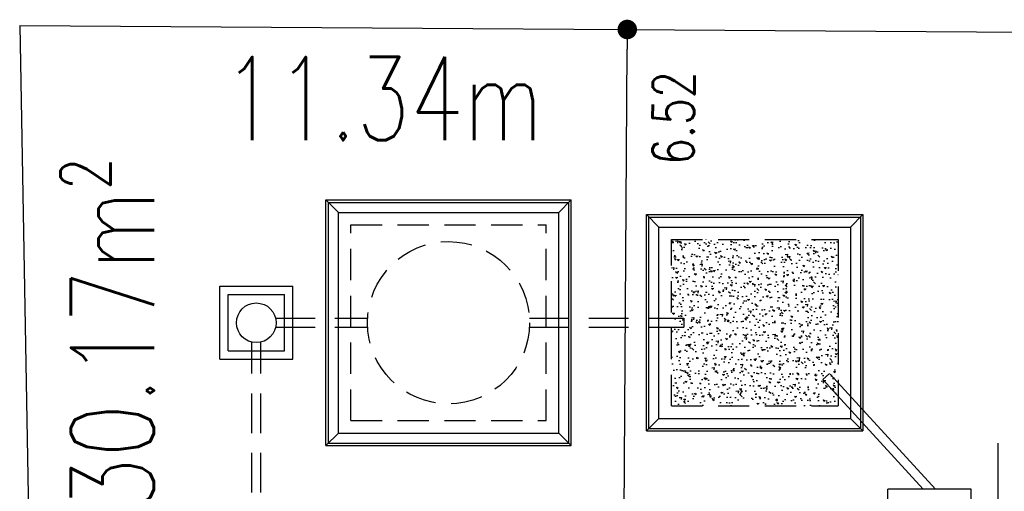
# Model space of a CAD drawing. Header units: millimetres. Extents: x 301 to 1479, y 491 to 1341.
# Tile 101 of 256: x 330 to 342, y 693 to 699. Entities that reach past the tile are written whole.
import ezdxf

# ---------------------------------------------------------------- set-up
doc = ezdxf.new("R2010")
doc.units = ezdxf.units.MM
doc.header["$LTSCALE"] = 1.5
doc.header["$MEASUREMENT"] = 0
for name, pattern in [('HIDDEN', [0.375, 0.25, -0.125]), ('HIDDEN2', [4.7625, 3.175, -1.5875]), ('PHANTOM2', [1.25, 0.625, -0.125, 0.125, -0.125, 0.125, -0.125])]:
    doc.linetypes.add(name, pattern=pattern)
for name, color, linetype in [('AP&SA', 254, 'HIDDEN'), ('Blk', 7, 'Continuous'), ('boundary', 3, 'Continuous'), ('Boundary Wall', 64, 'Continuous'), ('DIM', 6, 'Continuous'), ('Hatch Aggregate', 252, 'Continuous'), ('Kerb', 251, 'Continuous'), ('P. Septic tank', 2, 'Continuous'), ('P. Sewr Manhole', 49, 'Continuous'), ('PVC Pipe 110', 69, 'Continuous'), ('PVC Sewer Pipe 110', 24, 'Continuous'), ('ROAD', 8, 'Continuous'), ('TEXT', 7, 'Continuous')]:
    doc.layers.add(name, color=color, linetype=linetype)
doc.styles.add('RS1', font='romans.shx', dxfattribs={"width": 0.75, "height": 0.5})
doc.styles.add('RS2', font='romans.shx', dxfattribs={"width": 0.75, "height": 1})
doc.dimstyles.new('Souillac5', dxfattribs={"dimscale": 0.5, "dimtxt": 0.5, "dimasz": 0.47, "dimexe": 0, "dimexo": 1, "dimgap": 0.5, "dimtad": 1, "dimzin": 0, "dimdsep": 46, "dimtxsty": 'RS1', "dimblk": 'DOT', "dimcen": 3, "dimse1": 1, "dimse2": 1, "dimclrd": 6, "dimclre": 6, "dimclrt": 7, "dimaunit": 1, "dimadec": 0, "dimazin": 0, "dimtfac": 1, "dimtofl": 0, "dimtmove": 1, "dimatfit": 3, "dimfxl": 1, "dimtolj": 1, "dimtzin": 0, "dimlwe": -1, "dimarcsym": 0})

# ---------------------------------------------------------------- blocks, each defined once
blk = doc.blocks.new('SSSU-D3')
at = {"layer": 'Hatch Aggregate'}
h = blk.add_hatch(dxfattribs=at)
h.set_pattern_fill('AR-CONC', color=256, scale=0.03, angle=90)
h.set_pattern_definition([(140, (33579.427, -774173.30486), (0.018825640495, 0.21517805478), [0.0225, -0.2475]), (85, (33579.427, -774173.30486), (-0.22565764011, -0.041625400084), [0.018, -0.198]), (190.45144446, (33579.42857, -774173.28693), (-0.20683199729, 0.17355265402), [0.0191220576, -0.2103426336]), (136.1842, (33579.367, -774173.30486), (0.04965578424, 0.3201723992), [0.03375, -0.37125]), (186.63563549, (33579.37114, -774173.27818), (-0.29223558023, 0.2803985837), [0.0286831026, -0.315514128]), (81.18416399, (33579.367, -774173.30486), (-0.29223558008, 0.28039858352), [0.027, -0.2970000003]), (111, (33579.382, -774173.27486), (0.1207856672, 0.179072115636), [0.0225, -0.2475]), (56, (33579.382, -774173.27486), (-0.217545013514, 0.072994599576), [0.018, -0.198]), (161.45144474, (33579.39207, -774173.25994), (-0.09675934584, 0.25206671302), [0.019122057, -0.2103426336]), (127.5, (33579.427, -774173.304864), (-0.0998681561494, 0.003647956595), [0, -0.1956, 0, -0.201, 0, -0.19875]), (97.5, (33579.427, -774173.30486), (-0.118323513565, 0.078920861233), [0, -0.1146, 0, -0.1911, 0, -0.07575]), (57.5, (33579.427, -774173.371764), (0.00676646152, 0.160146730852), [0, -0.075, 0, -0.234, 0, -0.3105]), (47.5, (33579.427, -774173.40176), (-0.0300314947, 0.174955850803), [0, -0.0975, 0, -0.1554, 0, -0.2205])])
h.paths.add_polyline_path([(4.45, 11.8), (2.445, 11.8), (2.445, 9.8), (4.45, 9.8)])
at = {"layer": 'AP&SA', "linetype": 'HIDDEN'}
for p, q in [((-1.41, 11.975), (0.94, 11.975)), ((-1.41, 9.625), (-1.41, 11.975)), ((0.94, 9.625), (0.94, 11.975)), ((2.445, 9.8), (2.445, 11.8)), ((2.445, 11.8), (4.45, 11.8)), ((4.45, 11.8), (4.45, 9.8)), ((2.445, 9.8), (4.45, 9.8)), ((-1.41, 9.625), (0.94, 9.625))]:
    blk.add_line(p, q, dxfattribs=at)
at = {"layer": 'Boundary Wall', "linetype": 'ByBlock'}
blk.add_line((6.375, 7.8), (6.375, 9.355), dxfattribs=at)
at = {"layer": 'Kerb'}
for p, q in [((-1.71, 9.325), (-1.71, 12.275)), ((-1.71, 12.275), (1.24, 12.275)), ((-1.71, 12.275), (-1.56, 12.125)), ((-1.68, 9.355), (-1.68, 12.245)), ((-1.68, 12.245), (1.21, 12.245)), ((1.24, 12.275), (1.09, 12.125)), ((1.21, 9.355), (1.21, 12.245)), ((1.24, 9.325), (1.24, 12.275)), ((-1.56, 12.125), (1.09, 12.125)), ((-1.56, 9.475), (-1.56, 12.125)), ((1.09, 9.475), (1.09, 12.125)), ((2.145, 9.5), (2.145, 12.1)), ((2.145, 12.1), (4.75, 12.1)), ((2.295, 11.95), (2.145, 12.1)), ((4.6, 11.95), (4.75, 12.1)), ((4.75, 12.1), (4.75, 9.5)), ((2.175, 9.53), (2.175, 12.07)), ((2.175, 12.07), (4.72, 12.07)), ((4.72, 12.07), (4.72, 9.53)), ((2.295, 9.65), (2.295, 11.95)), ((2.295, 11.95), (4.6, 11.95)), ((4.6, 11.95), (4.6, 9.65)), ((-2.985, 10.363), (-2.985, 11.238)), ((-2.985, 11.238), (-2.11, 11.238)), ((-2.885, 10.463), (-2.885, 11.138)), ((-2.885, 11.138), (-2.21, 11.138)), ((-2.21, 10.463), (-2.21, 11.138)), ((-2.11, 10.363), (-2.11, 11.238)), ((-2.885, 10.463), (-2.21, 10.463)), ((-2.985, 10.363), (-2.11, 10.363)), ((2.295, 9.65), (2.145, 9.5)), ((2.295, 9.65), (4.6, 9.65)), ((4.6, 9.65), (4.75, 9.5)), ((2.145, 9.5), (4.75, 9.5)), ((2.175, 9.53), (4.72, 9.53)), ((-1.71, 9.325), (-1.56, 9.475)), ((-1.56, 9.475), (1.09, 9.475)), ((1.24, 9.325), (1.09, 9.475)), ((-1.71, 9.325), (1.24, 9.325)), ((-1.68, 9.355), (1.21, 9.355)), ((5.05, 7.8), (5.05, 8.8)), ((6.05, 8.8), (5.05, 8.8)), ((6.05, 7.8), (6.05, 8.8))]:
    blk.add_line(p, q, dxfattribs=at)
at = {"layer": 'P. Septic tank', "linetype": 'HIDDEN'}
blk.add_circle((-0.235, 10.8), 0.975, dxfattribs=at)
at = {"layer": 'P. Sewr Manhole'}
blk.add_circle((-2.548, 10.8), 0.238, dxfattribs=at)
at = {"layer": 'PVC Pipe 110', "linetype": 'PHANTOM2', "ltscale": 2}
for p, q in [((4.349, 10.192), (4.268, 10.118)), ((5.622, 8.8), (4.349, 10.192)), ((5.473, 8.8), (4.268, 10.118))]:
    blk.add_line(p, q, dxfattribs=at)
at = {"layer": 'PVC Sewer Pipe 110', "linetype": 'HIDDEN2', "ltscale": 0.1}
for p, q in [((-2.316, 10.855), (-1.208, 10.855)), ((0.738, 10.855), (2.595, 10.855)), ((-2.316, 10.745), (-1.208, 10.745)), ((0.738, 10.745), (2.595, 10.745)), ((-2.603, 7.331), (-2.603, 10.569)), ((-2.493, 7.331), (-2.493, 10.569))]:
    blk.add_line(p, q, dxfattribs=at)
at = {"layer": 'PVC Sewer Pipe 110', "linetype": 'HIDDEN2'}
blk.add_line((2.595, 10.855), (2.595, 10.745), dxfattribs=at)
blk = doc.blocks.new('_DOT')
at = {"color": 0, "linetype": 'ByBlock'}
blk.add_line((-0.5, 0), (-1, 0), dxfattribs=at)
at = {"color": 0, "linetype": 'ByBlock', "const_width": 0.5}
blk.add_lwpolyline([(-0.25, 0, 1), (0.25, 0, 1)], format="xyb", close=True, dxfattribs=at)
blk = doc.blocks.new('*D212')
at = {"layer": 'DEFPOINTS', "color": 0, "transparency": 16777216}
for p in [(337.06, 698.651), (337.198, 698.65), (337.017, 692.126)]:
    blk.add_point(p, dxfattribs=at)
at = {"layer": 'DIM', "color": 6, "lineweight": -2, "transparency": 16777216}
blk.add_line((337.156, 692.36), (337.196, 698.415), dxfattribs=at)
at = {"layer": 'DIM', "color": 6, "lineweight": -2, "transparency": 16777216, "xscale": 0.235, "yscale": 0.235, "zscale": 0.235}
for p, rotation in [((337.198, 698.65), 89.62136057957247), ((337.154, 692.125), 269.6213605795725)]:
    blk.add_blockref('_DOT', p, dxfattribs=dict(at, rotation=rotation))
at = {"layer": 'DIM', "color": 7, "transparency": 16777216, "insert": (337.753, 697.585), "char_height": 0.5, "attachment_point": 5, "rotation": 89.6214, "style": 'RS1'}
blk.add_mtext('\\A1;6.52', dxfattribs=at)

msp = doc.modelspace()

# ---------------------------------------------------------------- linework, layer by layer
at = {"layer": 'boundary', "linetype": 'Continuous'}
msp.add_line((329.8894, 698.6981), (498.3111, 697.585), dxfattribs=at)
at = {"layer": 'ROAD'}
msp.add_line((329.8894, 698.6981), (330.1938, 681.7152), dxfattribs=at)

# ---------------------------------------------------------------- block references
at = {"layer": 'Blk'}
msp.add_blockref('SSSU-D3', (335.2836, 684.3262), dxfattribs=at)

# ---------------------------------------------------------------- texts
at = {"layer": 'TEXT', "style": 'RS2', "width": 0.75}
msp.add_text('11.34m', height=1, dxfattribs=at).set_placement((332.3337, 697.3199))
msp.add_text('A:230.17m²', height=1, rotation=89.98956, dxfattribs=at).set_placement((331.5045, 691.3225))

# ---------------------------------------------------------------- dimensions: what is measured, and where the dimension line sits
at = {"layer": 'DIM'}
dim = msp.add_linear_dim(base=(337.1976, 698.6498), p1=(337.0173, 692.1262), p2=(337.0604, 698.6507), angle=89.62136, dimstyle='Souillac5', override={"dimtmove": 2}, dxfattribs=at)
dim.commit()
dim.dimension.update_dxf_attribs({"geometry": '*D212', "text_midpoint": (337.753, 697.5846), "dimtype": 161})

doc.saveas('drawing.dxf')
